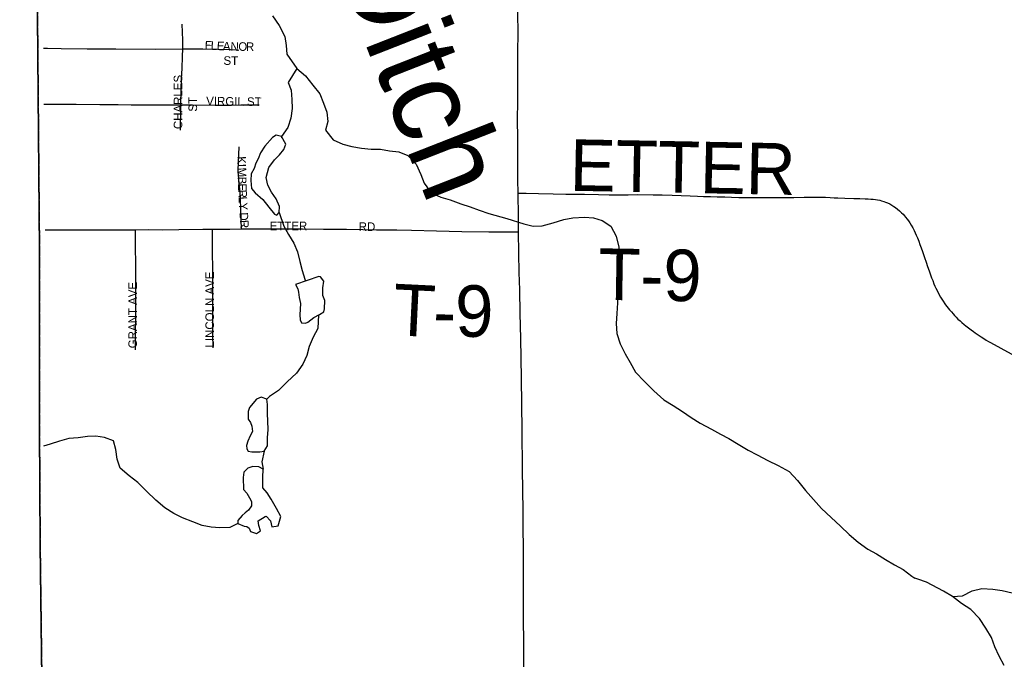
# Model space of a CAD drawing. Header units: feet. Extents: x 2113747 to 2516209, y 960708 to 1356798.
# Tile 10 of 244: x 2273776 to 2279510, y 1107212 to 1110936. Entities that reach past the tile are written whole.
import ezdxf

# ---------------------------------------------------------------- set-up
doc = ezdxf.new("R2010")
doc.units = ezdxf.units.FT
doc.header["$MEASUREMENT"] = 0
doc.linetypes.add('OhDOT_USTN3', pattern=[0.22, 0.165, -0.055])
for name, color, linetype in [('0_Xref', 7, 'Continuous'), ('GM_X_Adjacent_County', 251, 'OhDOT_USTN3'), ('GM_X_City_Street', 251, 'Continuous'), ('GM_X_City_Street_Text', 251, 'Continuous'), ('GM_X_County', 251, 'OhDOT_USTN3'), ('GM_X_Minor_Lake', 5, 'Continuous'), ('GM_X_Minor_River', 5, 'Continuous'), ('GM_X_Minor_River_Text', 5, 'Continuous'), ('GM_X_Township', 251, 'OhDOT_USTN3'), ('GM_X_Township_Road', 4, 'Continuous'), ('GM_X_Township_Road_Text', 4, 'Continuous')]:
    doc.layers.add(name, color=color, linetype=linetype)
doc.styles.add('Styledgn030', font='dgn030.shx')
doc.styles.add('Styledgn031', font='dgn031.shx')

# ---------------------------------------------------------------- blocks, each defined once
blk = doc.blocks.new('POR')
at = {"layer": 'GM_X_Adjacent_County', "flags": 128}
blk.add_lwpolyline([(2192629.9, 1167519.5), (2192631.2, 1170403.5), (2192632.8, 1173672.8), (2192633.8, 1175629.5), (2192671.1, 1181169.3), (2192669.3, 1184775.1), (2192667.8, 1187766.9), (2192660.9, 1188884.7), (2192638, 1192623.1), (2192637, 1192687), (2192624.5, 1194837.8), (2192737.6, 1194839.7), (2198605.6, 1194974.2), (2199009.7, 1194982.8), (2204631.8, 1195039.6), (2205347.9, 1195050.5), (2205386.6, 1195051.1), (2205910.4, 1195059.1), (2205996.9, 1195060.4), (2208466.7, 1195086.6), (2214754.4, 1195227), (2218436, 1195308), (2224284, 1195428.9), (2225752.4, 1195457.9), (2225462.4, 1195534.2), (2225401.5, 1195595.2), (2225364.4, 1195690.5), (2225385.6, 1195870.7), (2225422.7, 1195968.7), (2225454.5, 1196101.2), (2225555.1, 1196175.4), (2225730, 1196146.2), (2225936.7, 1196103.9), (2226103.6, 1195950.2), (2226196.3, 1195762.1), (2226318.2, 1195778), (2226413.6, 1195876), (2226477.1, 1196119.8), (2226432.1, 1196339.7), (2226254.6, 1196527.8), (2226111.5, 1196633.7), (2226016.1, 1196776.8), (2225706.3, 1197037.8), (2225597.5, 1197214), (2225541.9, 1197428.6), (2225549.8, 1197574.3), (2225533.9, 1197682.9), (2225510.1, 1197751.8), (2225433.3, 1197823.4), (2225319.3, 1197810.1), (2225163, 1197849.8), (2225022.6, 1197884.3), (2224866.2, 1197995.8), (2224773.6, 1198237.6), (2224766.2, 1198416.3), (2224818.6, 1198832.8), (2224831.8, 1198917.6), (2224868.9, 1199050.1), (2224916.6, 1199124.2), (2224988.2, 1199164), (2225078.2, 1199177.2), (2225210.7, 1199142.8), (2225361.7, 1199058), (2225454.5, 1198986.5), (2225541.9, 1198975.9), (2225626.7, 1199020.9), (2225653.2, 1199068.6), (2225634.6, 1199164), (2225576.3, 1199317.6), (2225558.1, 1199409.1), (2225502.1, 1199640.9), (2225359.1, 1199810.4), (2225210.7, 1199887.3), (2225033.2, 1199916.4), (2224903.4, 1199927), (2224733.8, 1199887.3), (2224588.1, 1199836.9), (2224426.5, 1199852.8), (2224304.6, 1199924.4), (2224140.3, 1200009.2), (2224033.1, 1200099.2), (2223933.7, 1200223.8), (2223870.1, 1200324.4), (2223843.6, 1200456.9), (2223875.4, 1200570.8), (2223989.3, 1200713.9), (2224135, 1200891.4), (2224264.9, 1201013.3), (2224315.2, 1201058.3), (2224325.8, 1201095.4), (2224307.2, 1201143.1), (2224270.1, 1201185.5), (2224190.7, 1201257), (2224050.2, 1201262.3), (2223875.4, 1201254.4), (2223719.1, 1201259.7), (2223624.4, 1201296.8), (2223554.8, 1201352.4), (2223464.7, 1201458.4), (2223422.3, 1201569.7), (2223427.6, 1201646.5), (2223462.1, 1201752.5), (2223552.1, 1201842.6), (2223692.6, 1201903.5), (2223840.9, 1201967.1), (2223893.9, 1201998.9), (2223939, 1202043.9), (2223962.8, 1202134), (2223909.8, 1202269.1), (2223851.5, 1202340.7), (2223774.7, 1202356.6), (2223692.6, 1202348.6), (2223578.6, 1202303.6), (2223491.2, 1202258.5), (2223382.6, 1202226.8), (2223303.1, 1202247.9), (2223247.5, 1202300.9), (2223215.7, 1202377.8), (2223197.1, 1202483.7), (2223244.8, 1202642.7), (2223353.4, 1202799), (2223454.1, 1202942.1), (2223462.1, 1203018.9), (2223462.1, 1203064), (2223390.5, 1203188.5), (2223235.7, 1203282.8), (2223181.3, 1203339.3), (2223130.4, 1203395.8), (2223116.3, 1203463.6), (2223153, 1203562.4), (2223226.5, 1203633.1), (2223288.6, 1203695.2), (2223316.9, 1203765.9), (2223297.1, 1203887.3), (2223251.9, 1203949.5), (2223175.6, 1203974.9), (2223085.2, 1203955.1), (2223006.1, 1203918.4), (2222935.5, 1203853.4), (2222850.7, 1203698), (2222740.6, 1203607.6), (2222675.6, 1203593.5), (2222616.2, 1203610.5), (2222559.7, 1203698), (2222463.7, 1204073.8), (2222458, 1204285.7), (2222497.6, 1204359.1), (2222596.5, 1204452.4), (2222805.5, 1204585.1), (2222929.8, 1204675.6), (2222992, 1204740.5), (2223006.1, 1204788.6), (2222972.2, 1204847.9), (2222910.1, 1204912.9), (2222760.3, 1204955.2), (2222599.3, 1204969.4), (2222480.6, 1205008.9), (2222404.4, 1205076.7), (2222263.1, 1205240.6), (2222181.2, 1205336.6), (2222079.5, 1205407.3), (2221966.5, 1205441.2), (2221881.7, 1205472.2), (2221797, 1205516.5), (2221703.7, 1205619.2), (2221630.3, 1205687), (2221562.5, 1205698.3), (2221463.6, 1205681.3), (2221311, 1205613.5), (2221195.2, 1205576.8), (2221070.9, 1205582.4), (2220859, 1205622), (2220743.2, 1205681.3), (2220576.5, 1205822.6), (2220455, 1205944), (2220302.4, 1206023.1), (2220181, 1206074), (2220090.6, 1206150.3), (2220048.2, 1206308.5), (2220039.7, 1206483.6), (2219974.7, 1206616.4), (2219935.2, 1206709.7), (2219898.5, 1206817), (2219906.9, 1206918.7), (2220005.8, 1207031.7), (2220152.7, 1207136.3), (2220291.1, 1207226.7), (2220373.1, 1207288.8), (2220421.9, 1207378.1), (2220410.9, 1207565.9), (2220407.2, 1207760.7), (2220339.7, 1208008), (2220291, 1208255.3), (2220324.8, 1208431.4), (2220444.6, 1208768.6), (2220470.9, 1208944.7), (2220422.2, 1209154.5), (2220328.5, 1209281.8), (2220103.7, 1209491.7), (2219826.5, 1209709), (2219691.6, 1209851.3), (2219429.3, 1210203.5), (2219283.2, 1210473.3), (2219245.7, 1210694.3), (2219320.7, 1211065.2), (2219356.9, 1211201.2), (2219410.6, 1211402.4), (2219451.8, 1211743.4), (2219388.1, 1211971.9), (2219215.8, 1212230.4), (2219028.4, 1212466.5), (2218661.3, 1212777.4), (2218365.3, 1213088.4), (2218207.9, 1213346.9), (2218114.2, 1213710.3), (2218088, 1214032.6), (2218118, 1214403.5), (2218200.4, 1214647), (2218372.8, 1214973), (2218440.2, 1215096.6), (2218541.4, 1215411.3), (2218635, 1215696.1), (2218743.7, 1215898.4), (2218886.1, 1216149.4), (2219047.2, 1216370.4), (2219095.9, 1216516.6), (2219144.6, 1216741.4), (2219144.6, 1216921.2), (2219118.3, 1217142.2), (2219133.3, 1217333.3), (2219144.6, 1217520.7), (2219065.9, 1217816.6), (2219058.4, 1218048.9), (2219054.6, 1218326.2), (2219075.1, 1218515), (2219103.6, 1218655.5), (2219090, 1218753.5), (2219032.2, 1218921.9), (2218878.6, 1219180.4), (2218788.6, 1219296.6), (2218691.2, 1219360.2), (2218575.1, 1219379), (2218297.8, 1219382.7), (2217968.1, 1219292.8), (2217739.6, 1219274.1), (2217544.8, 1219307.8), (2217436.1, 1219296.6), (2217237.5, 1219296.6), (2217140.1, 1219345.3), (2217039, 1219457.7), (2216781, 1219756.6), (2216623.1, 1220057.1), (2216570, 1220251), (2216533.2, 1220570.4), (2216540.7, 1220686.5), (2216551.9, 1220843.9), (2216668.1, 1220915.1), (2216847.9, 1220915.1), (2217027.7, 1220836.4), (2217394.9, 1220686.5), (2217522.3, 1220769), (2217675.9, 1220956.3), (2217732.1, 1221094.9), (2217720.9, 1221244.8), (2217683.4, 1221394.7), (2217559.6, 1221466.3), (2217447.4, 1221394.7), (2217323.7, 1221398.4), (2217147.6, 1221465.8), (2216990.3, 1221615.7), (2216922.8, 1221671.9), (2216776.7, 1221754.3), (2216638.1, 1221784.3), (2216499.5, 1221758.1), (2216364.6, 1221701.9), (2216282.2, 1221679.4), (2216188.5, 1221761.8), (2216154.8, 1221904.2), (2216195, 1221993.3), (2217854.6, 1222013.8), (2218902.3, 1222026.2), (2221110.2, 1222044.8), (2224969.7, 1222054.4), (2226270.9, 1222054.4), (2227184.2, 1222047.2), (2228798.4, 1222028), (2230481.2, 1221983), (2231335, 1221970.9), (2233013.3, 1221964.2), (2233375.5, 1221985.7), (2235298.9, 1222030.3), (2235886, 1222018.9), (2238008.6, 1221951.6), (2239797.9, 1221947.1), (2240042.3, 1221946.5), (2240473.1, 1221945.4), (2240926.8, 1221944.3), (2242478.9, 1221940.4), (2243220.1, 1221938.8), (2246206.9, 1221908.5), (2259652.5, 1221764.6), (2265464.6, 1221710.9), (2271661.6, 1221657), (2271878.3, 1221655.1), (2272245.5, 1221652), (2272941.3, 1221646.2), (2272946, 1221095.4), (2272949.1, 1220734.4), (2272952.1, 1220381.2), (2272955.4, 1219996), (2272959.4, 1219526.6), (2272961.9, 1219224.8), (2272968.2, 1218487.3), (2272977.4, 1217406), (2272974.8, 1216501), (2272990.9, 1215563.4), (2273071.2, 1206556.1), (2273192.8, 1198453.5), (2273152, 1195400.2), (2273227.8, 1192712.3), (2273176, 1191452.9), (2273163.7, 1190519), (2273216.2, 1187364.3), (2273321.3, 1182083.5), (2273359.1, 1179653.6), (2273351.3, 1179125), (2273357.7, 1177775.8), (2273384.1, 1177023.3), (2273394.3, 1176620.2), (2273391.7, 1176176.2), (2273414.8, 1174719.8), (2273428, 1173103.9), (2273425.8, 1173043.6), (2273462.1, 1168895.5), (2273464.5, 1168621), (2273485.8, 1167056), (2273539.3, 1163371.7), (2273559.6, 1160545.6), (2273585.4, 1158808.2), (2273596.3, 1155295.4), (2273631.6, 1150488), (2273636.5, 1149823), (2273644.5, 1148717.3), (2273648.4, 1148193.1), (2273652, 1147705.5), (2273706.6, 1144116.6), (2273707.6, 1143905.8), (2273727.1, 1137671.6), (2273735.1, 1134958.5), (2273761.9, 1131307.3), (2273776.3, 1128907.7), (2273781.7, 1128012.6), (2273782.4, 1127896.3), (2273784.2, 1127598.8), (2273791.5, 1126394.8), (2273793.6, 1126045), (2273794.2, 1125937.8), (2273799.7, 1125028), (2273809.4, 1124393.2), (2273866, 1121326.5), (2273859.4, 1119169.8), (2273876.6, 1118816.7), (2273877.6, 1116829.3), (2273844.6, 1115019.5), (2273847.8, 1114656.2), (2273851, 1114280.8), (2273852.3, 1114201.4), (2273856.5, 1113636.4), (2273857.2, 1113574.9), (2273859.5, 1113280.7), (2273861.4, 1113068.9), (2273868, 1112293.9), (2273872.2, 1111793.8), (2273877.5, 1111173.5), (2273881.1, 1110747.6), (2273883.9, 1110420.3), (2273884.8, 1110318.2), (2273888.6, 1109866.3), (2273890, 1109707.5), (2273891.8, 1109492.1), (2273890.4, 1108659.3), (2273894.8, 1107881.1), (2273927.6, 1105260.2), (2273922.8, 1103968.8), (2273943.7, 1101977.2), (2274002.6, 1096381.5), (2274018.6, 1094549.4), (2274044.9, 1093010.2), (2274048.7, 1092052.6), (2274067.2, 1090515.4), (2273842.4, 1090510.7), (2272585.3, 1090487.3), (2271751, 1090471.4), (2270733.1, 1090435.2), (2268200, 1090404.7), (2267777.9, 1090417.9), (2267760.3, 1089303.9), (2267673.8, 1087761.6), (2267628.1, 1085889.8), (2267594, 1084591.7), (2267582.7, 1084034.8), (2267570.3, 1083741), (2267407.2, 1076550.8), (2267310.2, 1072879), (2267224, 1068545.6), (2267218.3, 1067679.9), (2267123.1, 1064546.5), (2267119.1, 1064405.2), (2267104.5, 1064277.9), (2267008.7, 1060529.1), (2266029.7, 1060557.9), (2264763.9, 1060590.1), (2264178.8, 1060604.7), (2263522.7, 1060622.5), (2262904.9, 1060648.5), (2262577.6, 1060658), (2262494, 1060660.5), (2262467.7, 1060661.6), (2262069.3, 1060670.2), (2259905, 1060723.2), (2259350.2, 1060738.4), (2254917, 1060859.8), (2252021.6, 1060939.2), (2251064.1, 1060965.4), (2247613.1, 1061077.2), (2245772.7, 1061157), (2240478.8, 1061338.5), (2240258.8, 1061346.5), (2239174.2, 1061389.9), (2237828.1, 1061435.5), (2234872.6, 1061543.7), (2228637.7, 1061772), (2226856.4, 1061837.2), (2226221.3, 1061860.2), (2224371, 1061928), (2218716.2, 1062135.2), (2216024.1, 1062233.7), (2214252.3, 1062298.5), (2212077.5, 1062441.6), (2210447.7, 1062486), (2205425.9, 1062621.2), (2204591.8, 1062651.7), (2204074.2, 1062670.6), (2204061.3, 1063896.1), (2204018.7, 1067962.2), (2204017.8, 1068050.4), (2203986, 1071081.2), (2203969.1, 1073268.3), (2203919.7, 1078642.6), (2203897.5, 1079534.1), (2203924.1, 1083121.6), (2203902.3, 1084169), (2203923.9, 1085136.9), (2203915.9, 1085866.3), (2203909.3, 1086297.6), (2203904.8, 1086751.9), (2203874, 1089335.2), (2203868.8, 1089766.1), (2203327, 1089754.3), (2199689.1, 1089719.7), (2199501.9, 1089724.5), (2198608.4, 1089725.7), (2198226.9, 1089714.9), (2197797.6, 1089712.6), (2197121.5, 1089708), (2195423.4, 1089702.7), (2195255.6, 1089694.6), (2194546.9, 1089678.2), (2193306.3, 1089676.1), (2192605.8, 1089671.9), (2192619.6, 1092103.3), (2192625.3, 1092537.8), (2192655.8, 1094119.7), (2192658.9, 1095336.3), (2192658, 1095922.6), (2192588.6, 1099321.9), (2192674.5, 1103192.8), (2192654.8, 1107795.5), (2192654.1, 1108034.1), (2192653, 1108439.7), (2192666.1, 1108661.5), (2192655.7, 1108900), (2192656.8, 1109082.6), (2192653.9, 1109924.3), (2192636.4, 1110046.8), (2192644.4, 1110728.7), (2192636.8, 1111737.7), (2192634.1, 1112042.6), (2192629.5, 1112563.6), (2192567, 1113876.2), (2192570.8, 1115766.5), (2192562.7, 1116200.3), (2192562.2, 1116521.2), (2192561.7, 1116842), (2192568.4, 1119398.8), (2192556.7, 1120002.2), (2192551.5, 1123337.2), (2192552.2, 1123393.2), (2192559.7, 1126775.7), (2192557.3, 1127768), (2192541.4, 1130026.9), (2192543.4, 1132645.5), (2192543.5, 1135846.7), (2192542.4, 1136084.5), (2192539.5, 1136744.2), (2192530.1, 1137575), (2192539.4, 1140482.2), (2192538.9, 1143380.8), (2192552.3, 1147211.2), (2192555.8, 1148675.9), (2192557.2, 1148924), (2192558, 1149453.5), (2192561.9, 1150576.9), (2192568.8, 1152460.6), (2192570.2, 1152862.8), (2192571.3, 1153175.8), (2192574.9, 1154176.3), (2192587.8, 1155252.3), (2192594.1, 1158494.9), (2192604.3, 1162456.4), (2192620.3, 1166969.1), (2192629.9, 1167519.5)], dxfattribs=at)
at = {"layer": 'GM_X_City_Street', "flags": 128}
for points in [[(2274724.9, 1110765.7), (2274725.1, 1110816.3), (2274723.8, 1110862.3), (2274722.5, 1110910.5)], [(2273913.8, 1110769.8), (2273937.5, 1110769.3), (2274017, 1110767.5), (2274168.4, 1110767), (2274334.6, 1110766.8), (2274564, 1110765.1), (2274724.9, 1110765.7)], [(2274714.9, 1110440.5), (2274716.7, 1110530.7), (2274718.1, 1110592.3), (2274721.5, 1110651), (2274724.3, 1110720.7), (2274724.9, 1110765.7)], [(2274724.9, 1110765.7), (2274842.5, 1110765.3), (2274934.3, 1110764.1), (2275003, 1110761.9), (2275039, 1110760.2), (2275052, 1110759.3)], [(2273915.9, 1110444.9), (2273996.1, 1110443.8), (2274104.1, 1110443.3), (2274241.4, 1110442.7), (2274349.1, 1110441.9), (2274424.3, 1110441), (2274538.1, 1110440.3), (2274639.8, 1110440.9), (2274714.9, 1110440.5)], [(2274711.7, 1110292.2), (2274714.4, 1110414), (2274714.9, 1110440.5)], [(2274714.9, 1110440.5), (2274782.4, 1110440.2), (2274913.6, 1110438.3), (2275010.1, 1110438.4), (2275063.4, 1110439.1), (2275121.3, 1110440.4), (2275169.5, 1110440.6)], [(2275067.7, 1109717.9), (2275066.2, 1109770.3), (2275064.1, 1109828.8), (2275060.8, 1109894.8), (2275056.9, 1109950.5), (2275054.1, 1109981.5), (2275051.3, 1110010), (2275049.2, 1110032.7), (2275048.7, 1110048.8), (2275048.6, 1110066.2), (2275049.5, 1110097.9), (2275052.3, 1110151.7), (2275054.5, 1110194.9)], [(2273923, 1109711.9), (2274058.8, 1109711.8), (2274159.6, 1109711.6), (2274273.4, 1109711.5), (2274381, 1109711.9), (2274450.6, 1109712.3)], [(2274449.6, 1109013.1), (2274450.6, 1109105.3), (2274451.4, 1109203.3), (2274451.8, 1109296), (2274452, 1109373.9), (2274451.5, 1109488.7), (2274451, 1109636.2), (2274450.6, 1109712.3)], [(2274450.6, 1109712.3), (2274528.2, 1109713.6), (2274610.1, 1109712.7), (2274701.8, 1109713.7), (2274842.5, 1109715.3), (2274899.4, 1109715.5)], [(2274901.8, 1109025.2), (2274901.2, 1109104), (2274901.4, 1109180.8), (2274899.9, 1109265.8), (2274900.6, 1109350.6), (2274900.7, 1109434.9), (2274900, 1109501.3), (2274899.5, 1109566.4), (2274899.3, 1109634.8), (2274899.4, 1109715.5)], [(2274899.4, 1109715.5), (2274998.9, 1109716.9), (2275067.7, 1109717.9)], [(2275067.7, 1109717.9), (2275157.9, 1109717.8), (2275295, 1109717.8), (2275422.2, 1109717.7), (2275544.5, 1109717.1), (2275679.7, 1109715.7), (2275773.8, 1109714.3), (2275854.3, 1109712.3), (2275922.9, 1109711.9), (2275972, 1109711.9)]]:
    blk.add_lwpolyline(points, dxfattribs=at)
at = {"layer": 'GM_X_County', "flags": 128}
blk.add_lwpolyline([(2353397.3, 1222450.6), (2356857.8, 1222526.2), (2358764.2, 1222567.9), (2364179.8, 1222723), (2365829.3, 1222755.4), (2369644.5, 1222836), (2372194.3, 1222881.1), (2374472.3, 1222923.6), (2379690, 1223029.2), (2379735.3, 1219825.9), (2379742.5, 1219374.1), (2379833.5, 1216178.2), (2380013.7, 1209139.3), (2380002.9, 1203412.7), (2380022.1, 1202248.7), (2380179.5, 1195355.7), (2380181.1, 1194352.1), (2380358.7, 1187411.8), (2380412.2, 1186569.4), (2380419, 1184192.9), (2380463.4, 1181822.8), (2380682.1, 1170162.6), (2380745.6, 1166807.5), (2380770.9, 1165044.4), (2380823.5, 1161381.7), (2380824.4, 1161039), (2380878.4, 1157551.6), (2380892.1, 1156694), (2381025.8, 1152330.2), (2381034.1, 1152022.9), (2381157.7, 1145149.6), (2381235.2, 1140057.3), (2381268.9, 1137567.7), (2381333.6, 1132856.3), (2381336.2, 1132676.3), (2381342.7, 1132209.7), (2381380.2, 1130882.5), (2381387.9, 1130504.3), (2381408.6, 1129490.6), (2381421.5, 1128859.1), (2381523.9, 1123852.6), (2381544, 1122871.8), (2381624.1, 1118858), (2381679.2, 1116097), (2382044.1, 1104151.5), (2382074.4, 1096083.3), (2382125.5, 1091786.6), (2380307.4, 1091765.7), (2379220.6, 1091753.5), (2378988.2, 1091750.9), (2374063.3, 1091695.8), (2368828.8, 1091636.7), (2365146.5, 1091594.1), (2364291.2, 1091584.2), (2363494.4, 1091575), (2360810.6, 1091544.4), (2360599, 1091542), (2358847.6, 1091522.2), (2355371.4, 1091476.5), (2352195.1, 1091434.8), (2348514, 1091386.5), (2345660.7, 1091348.1), (2342696.5, 1091308), (2341798.6, 1091295.9), (2335156.9, 1091206), (2333215.9, 1091179.6), (2331836.7, 1091160.8), (2328725.2, 1091118.3), (2328614.6, 1091116.8), (2326938, 1091094), (2326731.9, 1091091.2), (2324107.7, 1091055.6), (2318106.7, 1090974.3), (2313863.2, 1090916.7), (2307056.5, 1090902.7), (2301402.5, 1090840.2), (2299895.2, 1090830.9), (2299145.4, 1090827), (2298147.3, 1090820), (2294564.9, 1090799.7), (2294189.7, 1090794.9), (2291695.4, 1090779.5), (2287536.2, 1090732.9), (2283974.2, 1090692.1), (2281183.7, 1090660.2), (2280571.3, 1090645.8), (2279736.9, 1090638.3), (2276110.5, 1090564), (2275964.5, 1090560.6), (2275353.8, 1090543.6), (2275299.8, 1090544.7), (2274067.2, 1090515.4), (2274048.7, 1092052.6), (2274044.9, 1093010.2), (2274018.6, 1094549.4), (2274002.6, 1096381.5), (2273943.7, 1101977.2), (2273922.8, 1103968.8), (2273927.6, 1105260.2), (2273894.8, 1107881.1), (2273890.4, 1108659.3), (2273891.8, 1109492.1), (2273890, 1109707.5), (2273888.6, 1109866.3), (2273884.8, 1110318.2), (2273883.9, 1110420.3), (2273881.1, 1110747.6), (2273877.5, 1111173.5), (2273872.2, 1111793.8), (2273868, 1112293.9), (2273861.4, 1113068.9), (2273859.5, 1113280.7), (2273857.2, 1113574.9), (2273856.5, 1113636.4), (2273852.3, 1114201.4), (2273851, 1114280.8), (2273847.8, 1114656.2), (2273844.6, 1115019.5), (2273877.6, 1116829.3), (2273876.6, 1118816.7), (2273859.4, 1119169.8), (2273866, 1121326.5), (2273809.4, 1124393.2), (2273799.7, 1125028), (2273794.2, 1125937.8), (2273793.6, 1126045), (2273791.5, 1126394.8), (2273784.2, 1127598.8), (2273782.4, 1127896.3), (2273781.7, 1128012.6), (2273776.3, 1128907.7), (2273761.9, 1131307.3), (2273735.1, 1134958.5), (2273727.1, 1137671.6), (2273707.6, 1143905.8), (2273706.6, 1144116.6), (2273652, 1147705.5), (2273648.4, 1148193.1), (2273644.5, 1148717.3), (2273636.5, 1149823), (2273631.6, 1150488), (2273596.3, 1155295.4), (2273585.4, 1158808.2), (2273559.6, 1160545.6), (2273539.3, 1163371.7), (2273485.8, 1167056), (2273464.5, 1168621), (2273462.1, 1168895.5), (2273425.8, 1173043.6), (2273428, 1173103.9), (2273414.8, 1174719.8), (2273391.7, 1176176.2), (2273394.3, 1176620.2), (2273384.1, 1177023.3), (2273357.7, 1177775.8), (2273351.3, 1179125), (2273359.1, 1179653.6), (2273321.3, 1182083.5), (2273216.2, 1187364.3), (2273163.7, 1190519), (2273176, 1191452.9), (2273227.8, 1192712.3), (2273152, 1195400.2), (2273192.8, 1198453.5), (2273071.2, 1206556.1), (2272990.9, 1215563.4), (2272974.8, 1216501), (2272977.4, 1217406), (2272968.2, 1218487.3), (2272961.9, 1219224.8), (2272959.4, 1219526.6), (2272955.4, 1219996), (2272952.1, 1220381.2), (2272949.1, 1220734.4), (2272946, 1221095.4), (2272941.3, 1221646.2), (2274225.6, 1221624.2), (2276583.5, 1221584), (2279435.7, 1221566.7), (2287284, 1221585.8), (2287633.6, 1221586.7), (2288155.2, 1221588), (2289132.5, 1221589), (2291838.4, 1221591.7), (2294723.8, 1221588), (2295595.2, 1221590.6), (2298613, 1221604.6), (2299175.1, 1221608.8), (2303374.4, 1221676), (2308425.8, 1221766), (2313088.3, 1221841.3), (2315599.9, 1221874.5), (2319071, 1221920.3), (2326583.9, 1222060.9), (2327982.2, 1222075.8), (2333341.1, 1222132.7), (2335681.5, 1222157.3), (2338510.3, 1222201), (2341238.8, 1222244.5), (2343737.4, 1222286.4), (2344323.7, 1222288.3), (2349299.7, 1222361.1), (2350843.4, 1222394.8), (2353397.3, 1222450.6)], dxfattribs=at)
at = {"layer": 'GM_X_Minor_Lake'}
for p, q in [((2275151.9, 1110100.9), (2275142, 1110068.8)), ((2275518.2, 1109440.2), (2275382.2, 1109393.6)), ((2275154, 1108726.9), (2275114.1, 1108678.7)), ((2275077.3, 1108269.4), (2275079.5, 1108201.2))]:
    blk.add_line(p, q, dxfattribs=at)
at = {"layer": 'GM_X_Minor_Lake', "flags": 128}
for points in [[(2275142, 1110068.8), (2275124.1, 1110038.7), (2275122.2, 1109998.6), (2275126.3, 1109952.4), (2275146.4, 1109928.4), (2275192.6, 1109888.5), (2275226.7, 1109844.4), (2275258.9, 1109804.4), (2275272.9, 1109798.5), (2275286.9, 1109812.6), (2275288.8, 1109848.7), (2275268.6, 1109892.7), (2275242.5, 1109930.8), (2275220.4, 1109972.8), (2275210.2, 1110016.9), (2275226.1, 1110075.1), (2275259.9, 1110119.4), (2275287.9, 1110149.5), (2275313.8, 1110179.7), (2275325.7, 1110211.9), (2275299.6, 1110255.9), (2275269.5, 1110263.8), (2275247.5, 1110249.7), (2275203.7, 1110199.4), (2275177.8, 1110161.2), (2275163.9, 1110125.1), (2275151.9, 1110100.9)], [(2275382.2, 1109393.6), (2275396.3, 1109369.6), (2275400.3, 1109349.6), (2275402.4, 1109317.5), (2275410.5, 1109283.4), (2275406.7, 1109217.2), (2275408.8, 1109189.1), (2275416.9, 1109171.1), (2275440.9, 1109169.2), (2275452.9, 1109175.2), (2275488.9, 1109201.4), (2275520.8, 1109219.6), (2275546.8, 1109235.7), (2275550.7, 1109251.8), (2275552.6, 1109299.9), (2275540.5, 1109330), (2275540.4, 1109374.1), (2275546.3, 1109414.3), (2275528.2, 1109438.3), (2275518.2, 1109440.2)], [(2275114.1, 1108678.7), (2275106.2, 1108654.6), (2275106.3, 1108610.4), (2275120.4, 1108590.4), (2275128.5, 1108568.4), (2275130.6, 1108538.3), (2275118.6, 1108512.2), (2275104.7, 1108482.1), (2275096.8, 1108456), (2275098.8, 1108437.9), (2275106.9, 1108423.9), (2275126.9, 1108420), (2275140.9, 1108420), (2275174.9, 1108420.1), (2275198.9, 1108424.2), (2275218.9, 1108454.4), (2275218.7, 1108502.5), (2275222.6, 1108548.7), (2275220.4, 1108600.8), (2275218.3, 1108640.9), (2275218.2, 1108695.1), (2275214.1, 1108727.1), (2275182, 1108737.1), (2275154, 1108726.9)], [(2275079.5, 1108201.2), (2275097.6, 1108179.2), (2275113.7, 1108151.1), (2275125.8, 1108131.1), (2275125.8, 1108105), (2275107.9, 1108080.9), (2275087.9, 1108064.8), (2275072, 1108048.7), (2275046, 1108020.5), (2275046.1, 1108002.5), (2275082.2, 1107986.6), (2275098.2, 1107984.6), (2275112.2, 1107974.6), (2275120.3, 1107956.6), (2275154.3, 1107944.7), (2275178.3, 1107960.8), (2275168.2, 1107990.9), (2275164.1, 1108018.9), (2275206.1, 1108043.1), (2275212.1, 1108045.2), (2275236.2, 1108017.1), (2275244.3, 1107983.1), (2275280.3, 1107989.2), (2275296.1, 1108043.4), (2275272, 1108089.5), (2275239.8, 1108143.5), (2275217.7, 1108181.6), (2275191.6, 1108209.6), (2275191.4, 1108269.7), (2275193.3, 1108317.9), (2275169.2, 1108331.9), (2275133.2, 1108333.7), (2275105.2, 1108325.6), (2275081.2, 1108301.5), (2275077.3, 1108269.4)]]:
    blk.add_lwpolyline(points, dxfattribs=at)
at = {"layer": 'GM_X_Minor_River', "flags": 128}
for points in [[(2275247.4, 1110957.7), (2275287.6, 1110901.7), (2275319.8, 1110837.6), (2275328, 1110785.5), (2275332.2, 1110735.4)], [(2275332.2, 1110735.4), (2275390.4, 1110651.3), (2275440.6, 1110609.4), (2275482.8, 1110555.4), (2275523, 1110503.3), (2275545.2, 1110449.3), (2275565.3, 1110397.2), (2275569.5, 1110343), (2275557.6, 1110292.9), (2275601.8, 1110236.8), (2275658, 1110210.9), (2275710, 1110197.1), (2275766.1, 1110187.2), (2275822.2, 1110181.4), (2275876.2, 1110181.6), (2275930.3, 1110171.7), (2275984.3, 1110165.9), (2276036.4, 1110146), (2276084.6, 1110094), (2276112.8, 1110033.9), (2276131, 1109983.9), (2276171.2, 1109927.8), (2276229.3, 1109901.9), (2276283.4, 1109886.1), (2276345.5, 1109864.2), (2276399.6, 1109846.4), (2276451.7, 1109826.5), (2276507.8, 1109806.6), (2276612, 1109778.9), (2276712.1, 1109747.1), (2276766.2, 1109733.2), (2276818.2, 1109735.4), (2276882.2, 1109753.7), (2276944.2, 1109771.9), (2276998.2, 1109782.2), (2277064.3, 1109786.4), (2277118.3, 1109782.6), (2277168.4, 1109766.7), (2277218.5, 1109732.7), (2277248.7, 1109674.7), (2277264.9, 1109610.5), (2277269.1, 1109560.4), (2277271.2, 1109510.3), (2277269.4, 1109460.1), (2277261.6, 1109397.9), (2277257.7, 1109341.7), (2277257.9, 1109287.6), (2277254.1, 1109225.4), (2277250.2, 1109167.2), (2277254.4, 1109109), (2277272.6, 1109048.9), (2277302.8, 1108990.9), (2277331, 1108940.8), (2277363.2, 1108882.7), (2277415.4, 1108828.8), (2277469.6, 1108774.8), (2277527.8, 1108722.8), (2277581.9, 1108688.9), (2277636, 1108655), (2277686.2, 1108619), (2277738.3, 1108587.1), (2277804.5, 1108551.2), (2277856.6, 1108523.3), (2277906.7, 1108497.4), (2277960.8, 1108463.5), (2278019, 1108429.6), (2278071.1, 1108401.7), (2278133.2, 1108369.8), (2278193.4, 1108339.9), (2278257.5, 1108306), (2278305.7, 1108252), (2278351.9, 1108194), (2278398.1, 1108142), (2278446.3, 1108090), (2278502.5, 1108038), (2278556.7, 1107986.1), (2278606.9, 1107938.1), (2278659, 1107894.1), (2278715.2, 1107852.2), (2278765.3, 1107826.3), (2278817.5, 1107792.4), (2278871.6, 1107762.5), (2278921.7, 1107734.5), (2278971.8, 1107696.6), (2278989.9, 1107684.6)], [(2275390.4, 1110651.3), (2275339.7, 1110569.5), (2275356.8, 1110524.9), (2275361, 1110470.7), (2275363.1, 1110418.6), (2275355.3, 1110362.4), (2275337.4, 1110308.2), (2275299.6, 1110255.9), (2275299.6, 1110247.9)], [(2275286.9, 1109812.6), (2275313.1, 1109734.4), (2275341.3, 1109684.4), (2275371.5, 1109634.3), (2275393.6, 1109584.2), (2275407.8, 1109528.1), (2275420, 1109476), (2275436.1, 1109425.9), (2275440.3, 1109413.6)], [(2275516.5, 1109217.2), (2275511.1, 1109137.3), (2275485.2, 1109087.1), (2275461.3, 1109032.9), (2275447.5, 1108980.7), (2275425.6, 1108930.4), (2275387.7, 1108878.2), (2275333.8, 1108827.8), (2275282, 1108777.5), (2275230, 1108741.2), (2275214.1, 1108727.1)], [(2275046.1, 1108002.5), (2275000.1, 1107980.2), (2274942.1, 1107978.1), (2274890, 1107981.9), (2274838, 1107991.8), (2274783.9, 1108011.6), (2274723.8, 1108035.5), (2274673.6, 1108061.4), (2274621.5, 1108093.3), (2274569.3, 1108139.3), (2274515.1, 1108191.3), (2274463, 1108241.2), (2274412.8, 1108279.2), (2274360.6, 1108325.1), (2274342.5, 1108377.2), (2274336.3, 1108433.4), (2274322.1, 1108483.5), (2274270, 1108503.4), (2274220, 1108511.2), (2274169.9, 1108509.1), (2274115.9, 1108500.8), (2274061.9, 1108496.6), (2274007.9, 1108482.4), (2273953.9, 1108464.2), (2273913.9, 1108452)], [(2275198.9, 1108424.2), (2275185.1, 1108362), (2275193.3, 1108317.9)], [(2279509.6, 1107175.3), (2279479.5, 1107229.3), (2279455.4, 1107285.4), (2279435.2, 1107339.5), (2279403.1, 1107393.5), (2279365, 1107449.5), (2279314.9, 1107501.5), (2279260.8, 1107537.5), (2279208.7, 1107577.4), (2279156.6, 1107609.4), (2279056.5, 1107661.3), (2279006.5, 1107679.2), (2278989.9, 1107684.6)], [(2279208.7, 1107577.4), (2279266.7, 1107581.6), (2279322.6, 1107609.8), (2279378.6, 1107623.9), (2279442.6, 1107620), (2279498.6, 1107612.1), (2279556.7, 1107598.2)]]:
    blk.add_lwpolyline(points, dxfattribs=at)
at = {"layer": 'GM_X_Township', "flags": 128}
blk.add_lwpolyline([(2273938.9, 1118798.6), (2275473, 1118799.8), (2276681.8, 1118792.4), (2278025.8, 1118784.1), (2278095.3, 1118774.2), (2278180.8, 1118783.1), (2279101.6, 1118777.4), (2279390.2, 1118775.6), (2284462.4, 1118744.2), (2286495.2, 1118731.7), (2291590.1, 1118700.2), (2291693.7, 1118699.5), (2298612.7, 1118656.7), (2299079.5, 1118653.9), (2299073.2, 1112955.6), (2299072.2, 1110035.2), (2299092.4, 1106995.2), (2299110, 1104924.2), (2299110.4, 1104784.1), (2299120.5, 1100749.6), (2299131.5, 1096371.7), (2299145.4, 1090827), (2298147.3, 1090820), (2294564.9, 1090799.7), (2294189.7, 1090794.9), (2291695.4, 1090779.5), (2287536.2, 1090732.9), (2283974.2, 1090692.1), (2281183.7, 1090660.2), (2280571.3, 1090645.8), (2279736.9, 1090638.3), (2276110.5, 1090564), (2275964.5, 1090560.6), (2275353.8, 1090543.6), (2275299.8, 1090544.7), (2274067.2, 1090515.4), (2274048.7, 1092052.6), (2274044.9, 1093010.2), (2274018.6, 1094549.4), (2274002.6, 1096381.5), (2273943.7, 1101977.2), (2273922.8, 1103968.8), (2273927.6, 1105260.2), (2273894.8, 1107881.1), (2273890.4, 1108659.3), (2273891.8, 1109492.1), (2273890, 1109707.5), (2273888.6, 1109866.3), (2273884.8, 1110318.2), (2273883.9, 1110420.3), (2273881.1, 1110747.6), (2273877.5, 1111173.5), (2273872.2, 1111793.8), (2273868, 1112293.9), (2273861.4, 1113068.9), (2273859.5, 1113280.7), (2273857.2, 1113574.9), (2273856.5, 1113636.4), (2273852.3, 1114201.4), (2273851, 1114280.8), (2273847.8, 1114656.2), (2273844.6, 1115019.5), (2273877.6, 1116829.3), (2273876.6, 1118816.7), (2273938.9, 1118798.6)], dxfattribs=at)
at = {"layer": 'GM_X_Township_Road', "flags": 128}
for points in [[(2276678.2, 1109926.1), (2276677.2, 1110004), (2276676.3, 1110096.2), (2276676.2, 1110176.9), (2276676.1, 1110253.9), (2276675.8, 1110345.3), (2276676.3, 1110469.8), (2276676.5, 1110568.1), (2276677.2, 1110659.5), (2276677.8, 1110754.3), (2276677.9, 1110852), (2276677.3, 1110978.7), (2276677.6, 1111086.5), (2276678.7, 1111215.9), (2276678.8, 1111329.2), (2276677.8, 1111416.8)], [(2276680.6, 1109700.8), (2276680.5, 1109790.3), (2276678.2, 1109926.1)], [(2276678.2, 1109926.1), (2276725.7, 1109925.8), (2276796.8, 1109924.3), (2276882, 1109921.8), (2276955.8, 1109920.9), (2277064.8, 1109919.1), (2277147.7, 1109917.8), (2277208.5, 1109916.9), (2277258.5, 1109916.7), (2277318.8, 1109916.8), (2277371.3, 1109917.3), (2277464.7, 1109916.8), (2277518.5, 1109916.3), (2277575, 1109915), (2277628, 1109912.8), (2277681.3, 1109911), (2277724.3, 1109908.9), (2277759.1, 1109907.1), (2277799.5, 1109905.8), (2277837.7, 1109904.9), (2277882, 1109903.6), (2277922.3, 1109902.3), (2277963.2, 1109901), (2277997.9, 1109899.6), (2278027, 1109899.6), (2278060, 1109899.6), (2278099.5, 1109900), (2278143.8, 1109900.4), (2278218.9, 1109900.4), (2278283.5, 1109900.2), (2278345.3, 1109901.7), (2278383, 1109902.5), (2278408.2, 1109902.9), (2278426, 1109902.9), (2278448.2, 1109902.5), (2278469.5, 1109901.6), (2278495.1, 1109900.3), (2278518.8, 1109899.3), (2278540.7, 1109898.5), (2278581, 1109897.2), (2278634, 1109895.5), (2278669.6, 1109894.1), (2278699.1, 1109893.3), (2278717.8, 1109892.4), (2278732.6, 1109891.5), (2278746.5, 1109890.2), (2278760.8, 1109888.4), (2278772.5, 1109886.7), (2278784.7, 1109884.5), (2278795.5, 1109881.9), (2278807.7, 1109878), (2278819, 1109874.1), (2278830.3, 1109869.3), (2278843.3, 1109862.8), (2278854.6, 1109856.3), (2278866.3, 1109848.9), (2278877.1, 1109841.5), (2278888, 1109833.2), (2278899.3, 1109823.7), (2278911.9, 1109812), (2278920.5, 1109803.3), (2278928.3, 1109794.1), (2278935.7, 1109785.4), (2278944.9, 1109773.7), (2278951.3, 1109764.6), (2278959.2, 1109753.3), (2278968.7, 1109738.6), (2278977.4, 1109723.3), (2278984.8, 1109709), (2278991.3, 1109695.1), (2278997.3, 1109681.6), (2279003.9, 1109666.4), (2279011.6, 1109646), (2279018.6, 1109627.8), (2279026, 1109607.4), (2279033.2, 1109586.9), (2279039.4, 1109569.2), (2279045.9, 1109550.5), (2279055, 1109523.1), (2279063.3, 1109499.3), (2279072.4, 1109472.7), (2279080.3, 1109450.4), (2279087.1, 1109431.9), (2279093.2, 1109416.7), (2279100.6, 1109398.5), (2279106.2, 1109385.1), (2279111.4, 1109373.3), (2279120.5, 1109354.6), (2279129.6, 1109337.2), (2279139.6, 1109320.3), (2279150.5, 1109302.1), (2279167.1, 1109276.3)], [(2275972, 1109711.9), (2276057.8, 1109710.1), (2276202.9, 1109706.2), (2276351.4, 1109703.5), (2276507.4, 1109700.9), (2276657.3, 1109700.8), (2276680.6, 1109700.8)], [(2276717.5, 1106488.6), (2276717.3, 1106544.2), (2276714.3, 1106831.6), (2276714, 1107031.8), (2276712.8, 1107272.5), (2276709.8, 1107484.3), (2276709.5, 1107614.1), (2276709.1, 1107760), (2276707.5, 1108076.1), (2276705, 1108319.7), (2276702.5, 1108543.7), (2276698.7, 1108848.1), (2276694.5, 1109078.7), (2276691.1, 1109224.6), (2276688.1, 1109363.1), (2276685.4, 1109464.6), (2276682.6, 1109575.8), (2276680.6, 1109700.8)], [(2279167.1, 1109276.3), (2279191.4, 1109247.2), (2279202.3, 1109234.2), (2279211.8, 1109222.9), (2279220.5, 1109212.9), (2279229.2, 1109203.8), (2279240, 1109192.9), (2279252.6, 1109181.6), (2279263, 1109172.5), (2279275.6, 1109162.1), (2279286.5, 1109153.4), (2279301.2, 1109142.1), (2279316.8, 1109130.4), (2279329.9, 1109120.8), (2279340.3, 1109113.4), (2279352, 1109105.6), (2279364.1, 1109097.4), (2279375.4, 1109090), (2279390.6, 1109080), (2279405.4, 1109070.8), (2279418.8, 1109063), (2279430.5, 1109056.5), (2279632.4, 1108945.3)]]:
    blk.add_lwpolyline(points, dxfattribs=at)
at = {"layer": 'GM_X_City_Street_Text', "char_height": 50, "attachment_point": 7, "line_spacing_factor": 0.8, "style": 'Styledgn030'}
for s, insert, rotation in [('{\\Fdgn000|c0;\\C256;E}', (2274852.3, 1110762.4), 357.29448), ('{\\Fdgn000|c0;\\C256;L}', (2274887.4, 1110760.8), 357.289), ('{\\Fdgn000|c0;\\C256;E}', (2274922.6, 1110759.1), 357.29448), ('{\\Fdgn000|c0;\\C256;A}', (2274957.8, 1110757.5), 357.28928), ('{\\Fdgn000|c0;\\C256;N}', (2275002.7, 1110755.3), 358.04498), ('{\\Fdgn000|c0;\\C256;O}', (2275048.8, 1110753.8), 359.80123), ('{\\Fdgn000|c0;\\C256;R}', (2275093.1, 1110753.6), 359.99406), ('{\\Fdgn000|c0;\\C256;ST}', (2274962.6, 1110672), 0.00001), ('{\\Fdgn000|c0;\\C256;CHARLES}', (2274723.3, 1110298.7), 90), ('{\\Fdgn000|c0;\\C256;ST}', (2274809.3, 1110399.9), 90), ('{\\Fdgn000|c0;\\C256;VIRGIL ST}', (2274861.4, 1110436.8), 359.13124), ('{\\Fdgn000|c0;\\C256;K}', (2275042.9, 1110140.1), 271.39879), ('{\\Fdgn000|c0;\\C256;I}', (2275044, 1110096.1), 271.42382), ('{\\Fdgn000|c0;\\C256;M}', (2275044.5, 1110074.1), 271.40252), ('{\\Fdgn000|c0;\\C256;B}', (2275045.8, 1110021.3), 271.40844), ('{\\Fdgn000|c0;\\C256;E}', (2275046.8, 1109981.6), 271.55633), ('{\\Fdgn000|c0;\\C256;R}', (2275047.8, 1109944.5), 273.06821), ('{\\Fdgn000|c0;\\C256;L}', (2275050, 1109904.7), 273.30675), ('{\\Fdgn000|c0;\\C256;Y}', (2275052, 1109869.5), 273.32411), ('{\\Fdgn000|c0;\\C256;D}', (2275055.3, 1109812.4), 273.29877), ('{\\Fdgn000|c0;\\C256;R}', (2275057.8, 1109768.4), 273.32073), ('{\\Fdgn000|c0;\\C256;ETTER}', (2275231, 1109710.2), 0.00001), ('{\\Fdgn000|c0;\\C256;RD}', (2275750.2, 1109705.8), 0.00001), ('{\\Fdgn000|c0;\\C256;LINCOLN AVE}', (2274908.1, 1109027.1), 90), ('{\\Fdgn000|c0;\\C256;GRANT AVE}', (2274459.3, 1109022.7), 90)]:
    blk.add_mtext(s, dxfattribs=dict(at, insert=insert, rotation=rotation))
at = {"layer": 'GM_X_Minor_River_Text', "insert": (2275357.8, 1112566.9), "char_height": 500.215, "attachment_point": 4, "rotation": 291.40361, "line_spacing_factor": 0.8, "style": 'Styledgn031'}
blk.add_mtext('{\\Fdgn000|c0;\\C256;Fox Ditch}', dxfattribs=at)
at = {"layer": 'GM_X_Township_Road_Text', "char_height": 300, "attachment_point": 7, "line_spacing_factor": 0.8, "style": 'Styledgn030'}
for s, insert, rotation in [('{\\Fdgn000|c0;\\C256;ETTER}', (2276977.3, 1109940), 358.92192), ('{\\Fdgn000|c0;\\C256;T-9}', (2277143.6, 1109300.7), 359.08179), ('{\\Fdgn000|c0;\\C256;T}', (2275944.4, 1109099.2), 357.20458), ('{\\Fdgn000|c0;\\C256;9}', (2276311.5, 1109085.4), 359.87221), ('{\\Fdgn000|c0;\\C256;-}', (2276181.3, 1109087.8), 358.92214)]:
    blk.add_mtext(s, dxfattribs=dict(at, insert=insert, rotation=rotation))

msp = doc.modelspace()

# ---------------------------------------------------------------- block references
at = {"layer": '0_Xref'}
msp.add_blockref('POR', (0, 0), dxfattribs=at)

doc.saveas('drawing.dxf')
